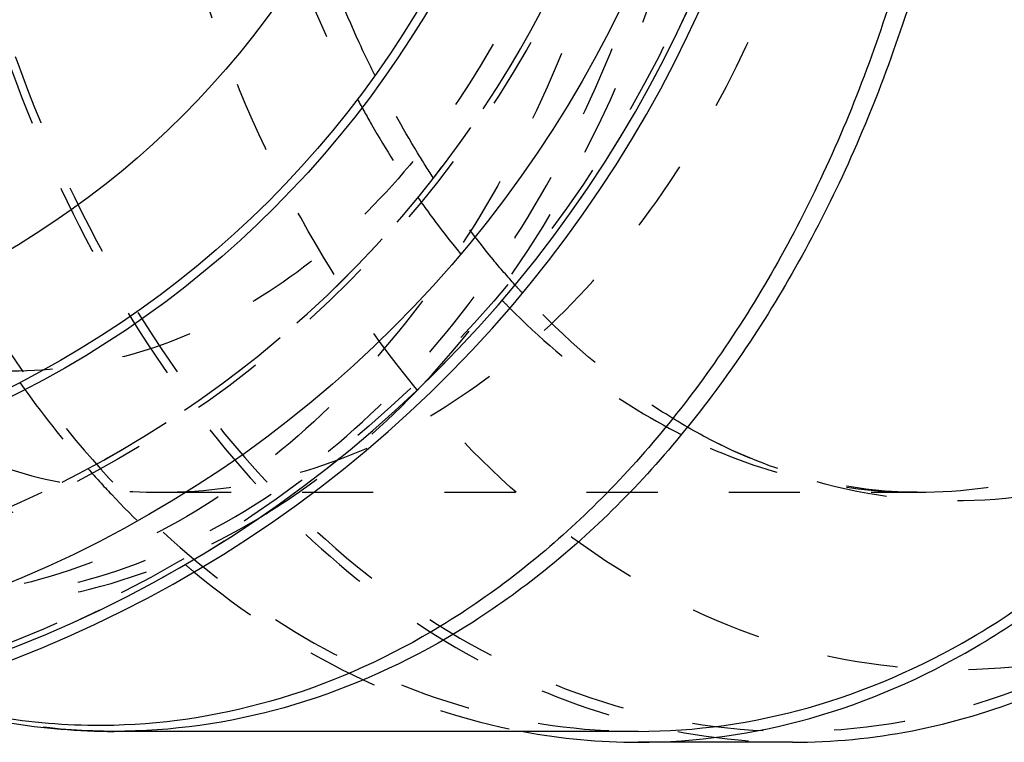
# Model space of a CAD drawing. Header units: millimetres. Extents: x 341 to 665, y 378 to 622.
# Tile 7 of 12: x 497 to 587, y 383 to 450. Entities that reach past the tile are written whole.
import ezdxf

# ---------------------------------------------------------------- set-up
doc = ezdxf.new("R2010")
doc.units = ezdxf.units.MM
doc.header["$LTSCALE"] = 65.185185
doc.linetypes.add('HIDDEN', pattern=[0.2, 0.1, -0.1])
doc.layers.add('KOERPER', color=7, linetype='CONTINUOUS')
doc.layers.add('KONST.EL_MIT_GEO', color=7, linetype='CONTINUOUS')

msp = doc.modelspace()

# ---------------------------------------------------------------- linework, layer by layer
at = {"layer": 'KOERPER', "color": 7, "linetype": 'Continuous'}
for p, q in [((553.686, 384.45), (505.654, 384.45)), ((567.828, 383.45), (553.686, 383.45))]:
    msp.add_line(p, q, dxfattribs=at)
for centre, radius, start, end in [((455.398, 497.45), 114, 93.66111, 86.33889), ((553.711, 440.971), 57.521, 259.40409, 269.97483)]:
    msp.add_arc(centre, radius, start, end, dxfattribs=at)
at = {"layer": 'KOERPER', "color": 8, "linetype": 'HIDDEN'}
for centre, radius, start, end in [((455.398, 497.45), 101, 121.82627, 118.50789), ((455.398, 497.45), 113, 180, 360), ((578.009, 474.254), 99.548, 215.52862, 221.3219), ((564.399, 461.202), 80.662, 229.64787, 230.38662)]:
    msp.add_arc(centre, radius, start, end, dxfattribs=at)
for points, knots in [([(473.783, 497.45), (473.783, 482.894), (476.713, 461.186), (486.591, 434.77), (496.461, 417.551), (508.552, 403.322), (522.466, 392.635), (537.702, 385.973), (548.44, 384.45), (553.686, 384.45)], [0, 0, 0, 0, 0.286789, 0.42395, 0.553971, 0.675795, 0.789521, 0.896637, 1, 1, 1, 1]), ([(556.398, 497.45), (556.398, 484.44), (553.78, 465.037), (544.951, 441.427), (536.128, 426.036), (525.321, 413.318), (512.885, 403.766), (499.267, 397.811), (489.67, 396.45), (484.98, 396.45)], [0, 0, 0, 0, 0.286789, 0.42395, 0.553971, 0.675795, 0.789521, 0.896637, 1, 1, 1, 1]), ([(487.218, 497.45), (487.218, 482.765), (490.174, 460.865), (500.139, 434.216), (510.097, 416.844), (522.295, 402.489), (536.332, 391.707), (551.703, 384.986), (562.536, 383.45), (567.828, 383.45)], [0, 0, 0, 0, 0.286788, 0.42395, 0.553971, 0.675795, 0.789521, 0.896637, 1, 1, 1, 1]), ([(503.248, 408.524), (503.951, 407.726), (506.767, 404.639), (509.798, 401.747), (512.171, 399.731)], [0, 0, 0, 0, 0.25457, 1, 1, 1, 1]), ([(512.968, 399.063), (517.426, 395.373), (526.927, 389.097), (537.748, 385.437), (543.134, 384.431)], [0, 0, 0, 0, 0.513644, 1, 1, 1, 1])]:
    msp.add_open_spline(points, degree=3, knots=knots, dxfattribs=at)
at = {"layer": 'KOERPER', "color": 7, "linetype": 'Continuous'}
for points, knots in [([(553.686, 383.45), (558.979, 383.45), (569.811, 384.986), (585.183, 391.707), (599.22, 402.489), (611.417, 416.844), (621.375, 434.216), (631.341, 460.865), (634.296, 482.765), (634.296, 497.45)], [0, 0, 0, 0, 0.103363, 0.210479, 0.324205, 0.446029, 0.57605, 0.713212, 1, 1, 1, 1]), ([(553.686, 384.45), (558.932, 384.45), (569.67, 385.973), (584.906, 392.635), (598.82, 403.322), (610.911, 417.551), (620.781, 434.77), (630.66, 461.186), (633.589, 482.894), (633.589, 497.45)], [0, 0, 0, 0, 0.103363, 0.210479, 0.324205, 0.446029, 0.57605, 0.713211, 1, 1, 1, 1]), ([(567.828, 383.45), (571.506, 383.45), (578.947, 384.176), (586.109, 386.302), (589.59, 387.683)], [0, 0, 0, 0, 0.495505, 1, 1, 1, 1])]:
    msp.add_open_spline(points, degree=3, knots=knots, dxfattribs=at)
at = {"layer": 'KONST.EL_MIT_GEO', "color": 8, "linetype": 'HIDDEN'}
msp.add_line((509.845, 406.35), (579.26, 406.35), dxfattribs=at)
for radius in [112.464, 101.536]:
    msp.add_circle((455.398, 497.45), radius, dxfattribs=at)
at = {"layer": 'KONST.EL_MIT_GEO', "color": 7, "linetype": 'Continuous'}
for radius in [107.373, 91.9, 91.1, 80]:
    msp.add_circle((455.398, 497.45), radius, dxfattribs=at)
at = {"layer": 'KONST.EL_MIT_GEO', "color": 8, "linetype": 'HIDDEN'}
for centre, radius, start, end in [((455.398, 497.45), 101, 119.28736, 119.15243), ((597.848, 474.972), 74.422, 221.8153, 222.59143), ((592.247, 473.242), 70.961, 223.98665, 224.79914)]:
    msp.add_arc(centre, radius, start, end, dxfattribs=at)
at = {"layer": 'KONST.EL_MIT_GEO', "color": 7, "linetype": 'Continuous'}
msp.add_arc((455.398, 497.45), 113, 180, 360, dxfattribs=at)
at = {"layer": 'KONST.EL_MIT_GEO', "color": 8, "linetype": 'HIDDEN'}
for points, knots in [([(505.654, 384.45), (500.407, 384.45), (489.67, 385.973), (474.433, 392.635), (460.52, 403.322), (448.429, 417.552), (438.558, 434.77), (428.68, 461.186), (425.751, 482.894), (425.751, 497.45)], [0, 0, 0, 0, 0.103363, 0.21048, 0.324206, 0.44603, 0.576052, 0.713213, 1, 1, 1, 1]), ([(487.925, 497.45), (487.925, 480.482), (491.881, 455.203), (505.286, 425.543), (518.463, 407.327), (534.362, 393.721), (552.281, 385.558), (571.218, 383.51), (583.48, 386.317), (589.243, 388.584)], [0, 0, 0, 0, 0.292637, 0.430386, 0.558754, 0.677198, 0.787371, 0.893195, 1, 1, 1, 1]), ([(489.441, 396.45), (494.13, 396.45), (503.727, 397.811), (517.346, 403.766), (529.782, 413.318), (540.589, 426.036), (549.411, 441.427), (558.24, 465.037), (560.859, 484.44), (560.859, 497.45)], [0, 0, 0, 0, 0.103363, 0.21048, 0.324207, 0.44603, 0.576051, 0.713212, 1, 1, 1, 1]), ([(552.819, 497.45), (552.819, 487.145), (550.136, 467.17), (539.949, 444.64), (528.205, 430.81), (518.354, 423.245), (507.567, 418.528), (499.965, 417.45), (496.251, 417.45)], [0, 0, 0, 0, 0.287047, 0.553568, 0.675502, 0.789331, 0.896544, 1, 1, 1, 1]), ([(603.026, 394.005), (597.549, 391.851), (585.898, 389.183), (567.905, 391.13), (550.878, 398.886), (535.77, 411.814), (523.25, 429.123), (510.512, 457.307), (506.753, 481.327), (506.753, 497.45)], [0, 0, 0, 0, 0.106805, 0.212629, 0.322802, 0.441246, 0.569614, 0.707363, 1, 1, 1, 1]), ([(509.845, 406.35), (514.075, 406.35), (522.732, 407.577), (535.015, 412.949), (546.233, 421.564), (559.607, 437.312), (571.207, 462.968), (574.263, 485.715), (574.263, 497.45)], [0, 0, 0, 0, 0.103456, 0.210669, 0.324498, 0.446432, 0.712953, 1, 1, 1, 1]), ([(533.911, 416.198), (543.429, 426.285), (554.227, 445.769), (561.39, 474.19), (562.652, 489.644), (562.652, 497.45)], [0, 0, 0, 0, 0.473736, 0.733364, 1, 1, 1, 1]), ([(647.661, 497.45), (647.661, 483.107), (644.191, 461.745), (632.419, 436.965), (620.901, 422.039), (607.062, 411.295), (591.575, 405.491), (575.437, 405.197), (565.287, 408.617), (560.559, 411.037)], [0, 0, 0, 0, 0.293576, 0.431104, 0.558645, 0.675928, 0.785228, 0.891287, 1, 1, 1, 1]), ([(579.26, 406.35), (583.489, 406.35), (592.146, 407.577), (604.429, 412.949), (615.648, 421.564), (629.021, 437.312), (640.621, 462.968), (643.677, 485.715), (643.677, 497.45)], [0, 0, 0, 0, 0.103456, 0.210669, 0.324498, 0.446432, 0.712953, 1, 1, 1, 1]), ([(529.532, 444.567), (529.041, 445.554), (527.113, 449.595), (525.452, 453.762), (524.345, 456.949)], [0, 0, 0, 0, 0.246297, 1, 1, 1, 1]), ([(522.598, 454.114), (522.987, 453.095), (524.584, 449.103), (526.427, 445.209), (527.943, 442.383)], [0, 0, 0, 0, 0.253843, 1, 1, 1, 1]), ([(534.885, 435.182), (534.4, 435.926), (532.48, 438.974), (530.741, 442.136), (529.532, 444.567)], [0, 0, 0, 0, 0.24628, 1, 1, 1, 1]), ([(527.943, 442.383), (528.366, 441.595), (530.073, 438.518), (531.956, 435.538), (533.461, 433.386)], [0, 0, 0, 0, 0.253893, 1, 1, 1, 1]), ([(542.381, 425.353), (541.708, 426.106), (539.021, 429.234), (536.584, 432.574), (534.885, 435.182)], [0, 0, 0, 0, 0.245049, 1, 1, 1, 1]), ([(533.461, 433.386), (534.056, 432.536), (536.447, 429.248), (539.088, 426.139), (541.191, 423.961)], [0, 0, 0, 0, 0.255243, 1, 1, 1, 1]), ([(560.559, 411.037), (558.972, 411.85), (552.548, 415.548), (546.862, 420.468), (543.059, 424.606)], [0, 0, 0, 0, 0.240911, 1, 1, 1, 1]), ([(541.895, 423.241), (544.609, 420.509), (550.346, 415.605), (556.917, 411.862), (560.265, 410.401)], [0, 0, 0, 0, 0.513169, 1, 1, 1, 1]), ([(472.654, 423.067), (475.277, 420.444), (480.813, 415.722), (490.061, 410.372), (499.817, 407.09), (506.535, 406.35), (509.845, 406.35)], [0, 0, 0, 0, 0.26627, 0.519329, 0.762375, 1, 1, 1, 1]), ([(518.816, 403.93), (520.168, 404.739), (525.617, 408.281), (530.535, 412.619), (533.911, 416.198)], [0, 0, 0, 0, 0.242579, 1, 1, 1, 1]), ([(579.26, 406.35), (576.115, 406.35), (569.62, 407.168), (563.521, 409.521), (560.559, 411.037)], [0, 0, 0, 0, 0.485872, 1, 1, 1, 1]), ([(560.265, 410.401), (563.28, 409.085), (569.514, 407.048), (576.04, 406.35), (579.26, 406.35)], [0, 0, 0, 0, 0.505349, 1, 1, 1, 1]), ([(489.424, 395.934), (494.456, 395.792), (504.809, 397.064), (514.332, 401.249), (518.816, 403.93)], [0, 0, 0, 0, 0.490755, 1, 1, 1, 1])]:
    msp.add_open_spline(points, degree=3, knots=knots, dxfattribs=at)
at = {"layer": 'KONST.EL_MIT_GEO', "color": 7, "linetype": 'Continuous'}
for points, knots in [([(583.764, 497.45), (583.764, 483.119), (580.909, 461.746), (571.288, 435.683), (561.665, 418.636), (549.866, 404.473), (536.271, 393.732), (521.357, 386.88), (510.803, 385.131), (505.633, 385.003)], [0, 0, 0, 0, 0.286296, 0.423354, 0.553415, 0.675411, 0.789374, 0.89667, 1, 1, 1, 1]), ([(585.557, 497.45), (585.557, 482.894), (582.627, 461.186), (572.749, 434.77), (562.879, 417.551), (550.788, 403.322), (536.874, 392.635), (521.637, 385.973), (510.9, 384.45), (505.654, 384.45)], [0, 0, 0, 0, 0.286787, 0.423949, 0.55397, 0.675794, 0.789521, 0.896637, 1, 1, 1, 1]), ([(486.271, 387.71), (489.399, 386.641), (495.8, 385.005), (502.386, 384.45), (505.654, 384.45)], [0, 0, 0, 0, 0.502882, 1, 1, 1, 1]), ([(505.633, 385.003), (502.43, 384.924), (495.959, 385.319), (489.651, 386.804), (486.564, 387.799)], [0, 0, 0, 0, 0.496953, 1, 1, 1, 1])]:
    msp.add_open_spline(points, degree=3, knots=knots, dxfattribs=at)

doc.saveas('drawing.dxf')
